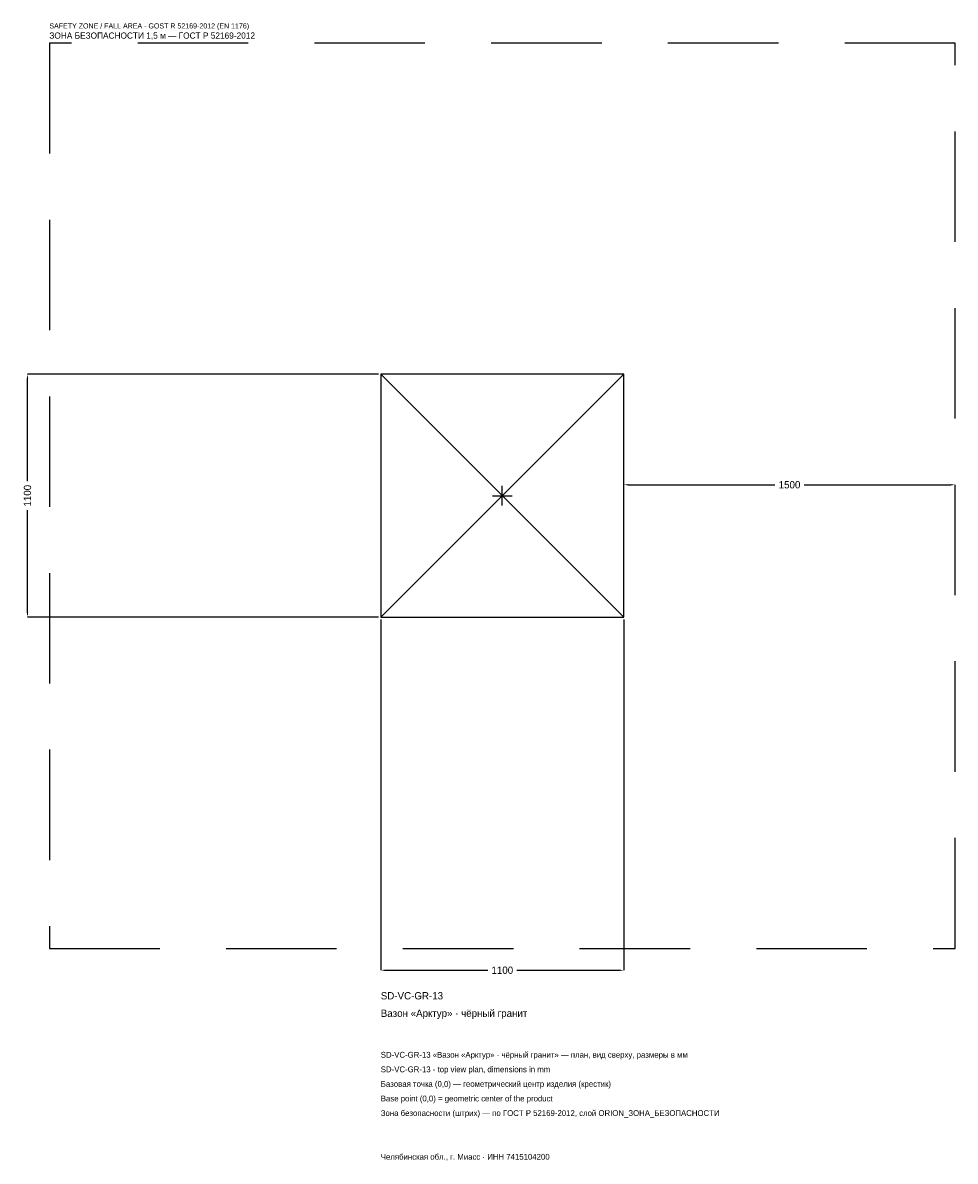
# Model space of a CAD drawing. Header units: metres. Extents: x -2170 to 2050, y -3014 to 2142.
import ezdxf

# ---------------------------------------------------------------- set-up
doc = ezdxf.new("R2010")
doc.units = ezdxf.units.M
doc.linetypes.add('DASHED', pattern=[800, 500, -300])
for name, color, linetype in [('ЗСК_ДАННЫЕ', 3, 'Continuous'), ('ЗСК_ЗОНА_БЕЗОПАСНОСТИ', 1, 'Continuous'), ('ЗСК_КОНТУР', 7, 'Continuous'), ('ЗСК_РАЗМЕРЫ', 8, 'Continuous')]:
    doc.layers.add(name, color=color, linetype=linetype)
doc.dimstyles.new('ORION', dxfattribs={"dimtxt": 33, "dimasz": 19.8, "dimexe": 1.25, "dimexo": 9.9, "dimtad": 1, "dimdec": 0, "dimcen": 2.5, "dimazin": 3, "dimtfac": 1, "dimtmove": 0, "dimatfit": 3})

# ---------------------------------------------------------------- blocks, each defined once
blk = doc.blocks.new('_CLOSEDFILLED')
at = {"color": 0, "linetype": 'BYBLOCK'}
blk.add_solid([(-1, 0.16), (0, 0), (-1, -0.16)], dxfattribs=at)
blk = doc.blocks.new('*D1')
for p, q in [((-550, -559.9), (-550, -2149)), ((550, -559.9), (550, -2149)), ((-530.2, -2149), (-66, -2149)), ((66, -2149), (530.2, -2149))]:
    blk.add_line(p, q)
at = {"layer": 'Defpoints'}
for p in [(-550, -550), (550, -550), (-550, -2149)]:
    blk.add_point(p, dxfattribs=at)
at = {"layer": 'ЗСК_РАЗМЕРЫ', "xscale": 19.8, "yscale": 19.8, "rotation": 180}
blk.add_blockref('_CLOSEDFILLED', (-550, -2149), dxfattribs=at)
at = {"layer": 'ЗСК_РАЗМЕРЫ', "xscale": 19.8, "yscale": 19.8}
blk.add_blockref('_CLOSEDFILLED', (550, -2149), dxfattribs=at)
at = {"layer": 'ЗСК_РАЗМЕРЫ', "insert": (0, -2149), "char_height": 33, "attachment_point": 5}
blk.add_mtext('1100', dxfattribs=at)
blk = doc.blocks.new('*D2')
for p, q in [((-559.9, 550), (-2149, 550)), ((-2149, 66), (-2149, 530.2)), ((-2149, -530.2), (-2149, -66)), ((-559.9, -550), (-2149, -550))]:
    blk.add_line(p, q)
at = {"layer": 'Defpoints'}
for p in [(-550, 550), (-2149, -550), (-550, -550)]:
    blk.add_point(p, dxfattribs=at)
at = {"layer": 'ЗСК_РАЗМЕРЫ', "xscale": 19.8, "yscale": 19.8}
for p, rotation in [((-2149, 550), 90), ((-2149, -550), 270)]:
    blk.add_blockref('_CLOSEDFILLED', p, dxfattribs=dict(at, rotation=rotation))
at = {"layer": 'ЗСК_РАЗМЕРЫ', "insert": (-2149, 0), "char_height": 33, "attachment_point": 5, "rotation": 90}
blk.add_mtext('1100', dxfattribs=at)
blk = doc.blocks.new('*D3')
for p, q in [((550, 9.9), (550, 49.5)), ((569.8, 49.5), (1234, 49.5)), ((1366, 49.5), (2030.2, 49.5)), ((2050, 9.9), (2050, 49.5))]:
    blk.add_line(p, q)
at = {"layer": 'Defpoints'}
for p in [(550, 49.5), (550, 0), (2050, 0)]:
    blk.add_point(p, dxfattribs=at)
at = {"layer": 'ЗСК_РАЗМЕРЫ', "xscale": 19.8, "yscale": 19.8, "rotation": 180}
blk.add_blockref('_CLOSEDFILLED', (550, 49.5), dxfattribs=at)
at = {"layer": 'ЗСК_РАЗМЕРЫ', "xscale": 19.8, "yscale": 19.8}
blk.add_blockref('_CLOSEDFILLED', (2050, 49.5), dxfattribs=at)
at = {"layer": 'ЗСК_РАЗМЕРЫ', "insert": (1300, 49.5), "char_height": 33, "attachment_point": 5}
blk.add_mtext('1500', dxfattribs=at)
blk = doc.blocks.new('ОРИОН SD-VC-GR-13 Вазон Арктур · чёрный гранит')
at = {"layer": 'ЗСК_ЗОНА_БЕЗОПАСНОСТИ', "linetype": 'DASHED'}
blk.add_lwpolyline([(-2050, -2050), (2050, -2050), (2050, 2050), (-2050, 2050)], close=True, dxfattribs=at)
at = {"layer": 'ЗСК_КОНТУР'}
for p, q in [((-550, -550), (550, 550)), ((-550, 550), (550, -550))]:
    blk.add_line(p, q, dxfattribs=at)
blk.add_lwpolyline([(-550, -550), (550, -550), (550, 550), (-550, 550)], close=True, dxfattribs=at)
at = {"layer": 'ЗСК_РАЗМЕРЫ'}
for p, q in [((-44, 0), (44, 0)), ((0, -44), (0, 44))]:
    blk.add_line(p, q, dxfattribs=at)
at = {"layer": 'ЗСК_ДАННЫЕ'}
for tag, p in [('АРТИКУЛ', (-550, -2281)), ('НАИМЕНОВАНИЕ', (-550, -2360.2))]:
    blk.add_attdef(tag, p, '', height=33, dxfattribs=at)
at = {"layer": 'ЗСК_ДАННЫЕ', "flags": 1}
for tag, p in [('ПРОИЗВОДИТЕЛЬ', (-550, -2439.4)), ('ТЕЛЕФОН', (-550, -2518.6)), ('САЙТ', (-550, -2677)), ('АДРЕС', (-550, -2756.2)), ('РЕКВИЗИТЫ', (-550, -2835.4)), ('ГАБАРИТЫ', (-550, -2914.6)), ('ЗОНА_БЕЗОПАСНОСТИ', (-550, -2993.8))]:
    blk.add_attdef(tag, p, '', height=33, dxfattribs=at)
at = {"layer": 'ЗСК_ЗОНА_БЕЗОПАСНОСТИ', "color": 1}
for s, height, p in [('SAFETY ZONE / FALL AREA - GOST R 52169-2012 (EN 1176)', 23.1, (-2050, 2116)), ('ЗОНА БЕЗОПАСНОСТИ 1,5 м — ГОСТ Р 52169-2012', 28.05, (-2050, 2069.8))]:
    blk.add_text(s, height=height, dxfattribs=at).set_placement(p)
at = {"layer": 'ЗСК_РАЗМЕРЫ'}
dim = blk.add_linear_dim(base=(-2149, -550), p1=(-550, -550), p2=(-550, 550), angle=90, dimstyle='ORION', dxfattribs=at)
dim.commit()
dim.dimension.update_dxf_attribs({"geometry": '*D2', "text_midpoint": (-2149, 0)})
for base, p1, p2, picture, middle in [((550, 49.5), (550, 0), (2050, 0), '*D3', (1300, 49.5)), ((-550, -2149), (-550, -550), (550, -550), '*D1', (0, -2149))]:
    dim = blk.add_linear_dim(base=base, p1=p1, p2=p2, dimstyle='ORION', dxfattribs=at)
    dim.commit()
    dim.dimension.update_dxf_attribs({"geometry": picture, "text_midpoint": middle})

msp = doc.modelspace()

# ---------------------------------------------------------------- block references
msp.add_blockref('ОРИОН SD-VC-GR-13 Вазон Арктур · чёрный гранит', (0, 0)).add_auto_attribs({'АРТИКУЛ': 'SD-VC-GR-13', 'НАИМЕНОВАНИЕ': 'Вазон «Арктур» · чёрный гранит'})

# ---------------------------------------------------------------- texts
at = {"layer": 'ЗСК_ДАННЫЕ', "color": 3}
for s, p in [('SD-VC-GR-13 «Вазон «Арктур» · чёрный гранит» — план, вид сверху, размеры в мм', (-550, -2545)), ('SD-VC-GR-13 - top view plan, dimensions in mm', (-550, -2611)), ('Челябинская обл., г. Миасс · ИНН 7415104200', (-550, -3007))]:
    msp.add_text(s, height=26.4, dxfattribs=at).set_placement(p)
at = {"layer": 'ЗСК_ДАННЫЕ', "color": 7}
for s, p in [('Базовая точка (0,0) — геометрический центр изделия (крестик)', (-550, -2677)), ('Base point (0,0) = geometric center of the product', (-550, -2743))]:
    msp.add_text(s, height=26.4, dxfattribs=at).set_placement(p)
at = {"layer": 'ЗСК_ДАННЫЕ', "color": 1}
msp.add_text('Зона безопасности (штрих) — по ГОСТ Р 52169-2012, слой ORION_ЗОНА_БЕЗОПАСНОСТИ', height=26.4, dxfattribs=at).set_placement((-550, -2809))

doc.saveas('drawing.dxf')
